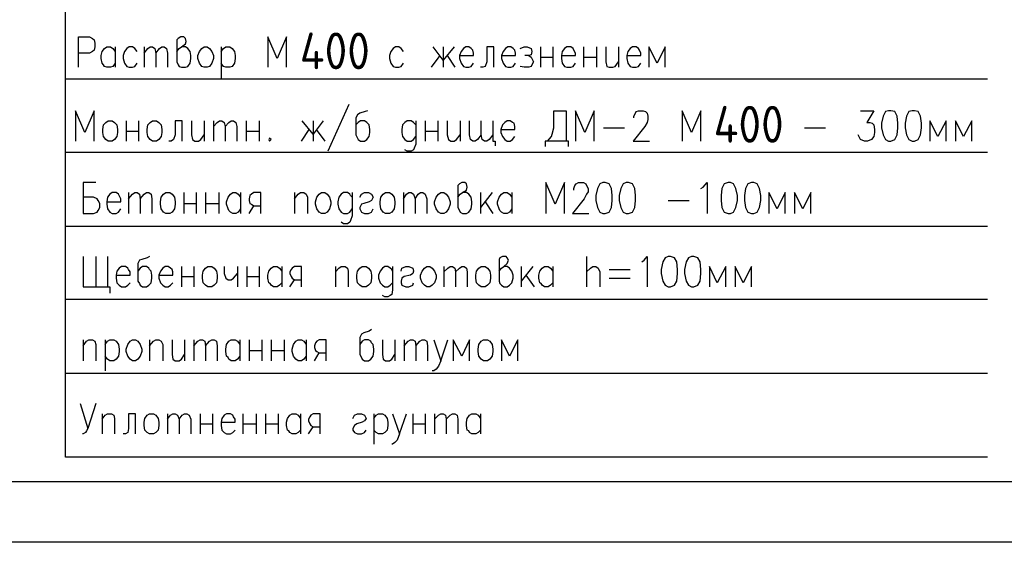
# Model space of a CAD drawing. Extents: x -119078 to 1619993, y 264752 to 340742.
# Tile 64 of 220: x 437390 to 445418, y 297220 to 301482. Entities that reach past the tile are written whole.
import ezdxf

# ---------------------------------------------------------------- set-up
doc = ezdxf.new("R2010")
doc.units = 0
doc.header["$MEASUREMENT"] = 0
doc.layers.add('PDF _Геометрия', color=250, linetype='Continuous')
doc.layers.add('PDF _Текст', color=7, linetype='Continuous')
doc.styles.add('geniso', font='geniso.shx', dxfattribs={"height": 300})

msp = doc.modelspace()

# ---------------------------------------------------------------- linework, layer by layer
at = {"layer": 'PDF _Геометрия', "lineweight": -3}
msp.add_lwpolyline([(421270.449, 297220.374), (421270.449, 326913.75), (484264.096, 326913.75), (484264.096, 297220.374)], close=True, dxfattribs=at)
at = {"layer": 'PDF _Геометрия', "lineweight": 30}
msp.add_lwpolyline([(422769.088, 297715.687), (483768.783, 297715.687), (483768.783, 326418.437), (422769.088, 326418.437)], close=True, dxfattribs=at)
at = {"layer": 'PDF _Геометрия', "color": 7, "lineweight": -3}
for points in [[(445281.363, 297913.793), (437762.767, 297913.793), (437762.767, 303417.809)], [(437870.72, 301094.774), (437870.72, 301342.431), (437959.622, 301342.431), (437985.023, 301329.73), (437997.723, 301317.03), (438004.074, 301291.629), (438004.074, 301259.879), (437997.723, 301234.478), (437985.023, 301221.778), (437959.622, 301209.077), (437870.72, 301209.077)], [(438670.841, 301221.778), (438689.891, 301247.178), (438708.942, 301259.879), (438740.693, 301285.279), (438747.043, 301304.33), (438740.693, 301329.73), (438727.992, 301342.431), (438702.592, 301342.431), (438683.541, 301329.73), (438670.841, 301317.03), (438670.841, 301139.225), (438683.541, 301113.825), (438689.891, 301101.124), (438708.942, 301094.774), (438740.693, 301094.774), (438759.743, 301101.124), (438778.794, 301126.525), (438785.144, 301164.626), (438785.144, 301190.027), (438778.794, 301221.778), (438759.743, 301247.178), (438740.693, 301259.879), (438708.942, 301259.879)], [(439566.214, 301094.774), (439566.214, 301342.431), (439490.012, 301164.626), (439413.81, 301342.431), (439413.81, 301094.774)], [(438169.178, 301126.525), (438150.127, 301101.124), (438131.077, 301094.774), (438099.326, 301094.774), (438080.276, 301101.124), (438073.925, 301113.825), (438061.225, 301126.525), (438054.875, 301164.626), (438054.875, 301190.027), (438061.225, 301221.778), (438080.276, 301247.178), (438099.326, 301259.879), (438131.077, 301259.879), (438150.127, 301247.178), (438169.178, 301221.778)], [(438169.178, 301259.879), (438169.178, 301094.774)], [(438346.983, 301221.778), (438327.932, 301247.178), (438308.882, 301259.879), (438283.481, 301259.879), (438264.43, 301247.178), (438245.38, 301221.778), (438232.68, 301190.027), (438232.68, 301164.626), (438245.38, 301126.525), (438264.43, 301101.124), (438283.481, 301094.774), (438308.882, 301094.774), (438327.932, 301101.124), (438346.983, 301126.525)], [(438404.134, 301259.879), (438404.134, 301094.774)], [(438404.134, 301209.077), (438435.885, 301247.178), (438454.935, 301259.879), (438473.986, 301259.879), (438493.036, 301247.178), (438499.387, 301209.077), (438499.387, 301094.774)], [(438499.387, 301209.077), (438531.137, 301247.178), (438550.188, 301259.879), (438569.238, 301259.879), (438588.289, 301247.178), (438594.639, 301209.077), (438594.639, 301094.774)], [(439032.8, 301259.879), (439032.8, 301005.872)], [(439032.8, 301221.778), (439051.851, 301247.178), (439070.901, 301259.879), (439102.652, 301259.879), (439121.703, 301247.178), (439140.753, 301221.778), (439147.103, 301190.027), (439147.103, 301164.626), (439140.753, 301126.525), (439121.703, 301101.124), (439102.652, 301094.774), (439070.901, 301094.774), (439051.851, 301101.124), (439032.8, 301126.525)], [(440518.739, 301221.778), (440499.689, 301247.178), (440480.638, 301259.879), (440455.237, 301259.879), (440436.187, 301247.178), (440417.137, 301221.778), (440404.436, 301190.027), (440404.436, 301164.626), (440417.137, 301126.525), (440436.187, 301101.124), (440455.237, 301094.774), (440480.638, 301094.774), (440499.689, 301101.124), (440518.739, 301126.525)], [(440931.5, 301259.879), (440842.598, 301151.926), (440760.045, 301259.879)], [(440842.598, 301259.879), (440842.598, 301094.774)], [(440975.951, 301190.027), (441090.254, 301190.027), (441090.254, 301209.077), (441083.904, 301234.478), (441071.204, 301247.178), (441052.153, 301259.879), (441026.752, 301259.879), (441007.702, 301247.178), (440988.651, 301221.778), (440975.951, 301190.027), (440975.951, 301164.626), (440988.651, 301126.525), (441007.702, 301101.124), (441026.752, 301094.774), (441052.153, 301094.774), (441071.204, 301101.124), (441090.254, 301126.525)], [(441255.358, 301094.774), (441255.358, 301259.879), (441198.207, 301259.879), (441198.207, 301139.225), (441185.507, 301101.124), (441166.456, 301094.774), (441147.406, 301094.774)], [(441318.86, 301190.027), (441433.163, 301190.027), (441433.163, 301209.077), (441426.813, 301234.478), (441414.112, 301247.178), (441395.062, 301259.879), (441369.661, 301259.879), (441350.611, 301247.178), (441331.56, 301221.778), (441318.86, 301190.027), (441318.86, 301164.626), (441331.56, 301126.525), (441350.611, 301101.124), (441369.661, 301094.774), (441395.062, 301094.774), (441414.112, 301101.124), (441433.163, 301126.525)], [(441471.264, 301247.178), (441503.015, 301259.879), (441528.415, 301259.879), (441560.166, 301247.178), (441566.516, 301221.778), (441560.166, 301196.377), (441541.116, 301190.027), (441509.365, 301190.027)], [(441636.368, 301259.879), (441636.368, 301094.774)], [(441737.971, 301259.879), (441737.971, 301094.774)], [(441807.823, 301190.027), (441922.126, 301190.027), (441922.126, 301209.077), (441909.425, 301234.478), (441903.075, 301247.178), (441884.025, 301259.879), (441852.274, 301259.879), (441833.223, 301247.178), (441814.173, 301221.778), (441807.823, 301190.027), (441807.823, 301164.626), (441814.173, 301126.525), (441833.223, 301101.124), (441852.274, 301094.774), (441884.025, 301094.774), (441903.075, 301101.124), (441922.126, 301126.525)], [(441985.627, 301259.879), (441985.627, 301094.774)], [(442093.58, 301259.879), (442093.58, 301094.774)], [(442169.782, 301259.879), (442169.782, 301139.225), (442176.132, 301101.124), (442195.183, 301094.774), (442226.934, 301094.774), (442245.984, 301101.124), (442271.385, 301139.225)], [(442271.385, 301259.879), (442271.385, 301094.774)], [(442341.237, 301190.027), (442455.54, 301190.027), (442455.54, 301209.077), (442442.839, 301234.478), (442436.489, 301247.178), (442417.439, 301259.879), (442385.688, 301259.879), (442366.637, 301247.178), (442347.587, 301221.778), (442341.237, 301190.027), (442341.237, 301164.626), (442347.587, 301126.525), (442366.637, 301101.124), (442385.688, 301094.774), (442417.439, 301094.774), (442436.489, 301101.124), (442455.54, 301126.525)], [(442652.395, 301094.774), (442652.395, 301259.879), (442588.893, 301126.525), (442519.041, 301259.879), (442519.041, 301094.774)], [(440747.345, 301094.774), (440817.197, 301190.027)], [(440874.348, 301190.027), (440937.85, 301094.774)], [(441541.116, 301190.027), (441560.166, 301177.326), (441566.516, 301164.626), (441579.217, 301139.225), (441566.516, 301113.825), (441560.166, 301101.124), (441541.116, 301094.774), (441503.015, 301094.774), (441471.264, 301101.124)], [(441636.368, 301177.326), (441737.971, 301177.326)], [(441985.627, 301177.326), (442093.58, 301177.326)], [(437762.767, 300999.522), (445281.363, 300999.522)], [(437997.723, 300491.508), (437997.723, 300739.165), (437921.521, 300561.36), (437845.319, 300739.165), (437845.319, 300491.508)], [(440074.228, 300789.966), (439902.773, 300408.956)], [(440226.632, 300739.165), (440207.581, 300732.815), (440163.13, 300720.114), (440144.079, 300707.414), (440131.379, 300682.013), (440131.379, 300542.31), (440144.079, 300516.909), (440150.43, 300504.209), (440169.48, 300491.508), (440201.231, 300491.508), (440220.281, 300504.209), (440239.332, 300529.609), (440245.682, 300561.36), (440245.682, 300586.761), (440239.332, 300624.862), (440226.632, 300637.562), (440220.281, 300643.912), (440201.231, 300656.613), (440169.48, 300656.613), (440150.43, 300643.912), (440131.379, 300624.862)], [(441693.52, 300491.508), (441725.271, 300529.609), (441731.621, 300548.66), (441744.321, 300599.461), (441744.321, 300739.165), (441845.924, 300739.165), (441845.924, 300491.508)], [(442074.53, 300491.508), (442074.53, 300739.165), (441998.328, 300561.36), (441922.126, 300739.165), (441922.126, 300491.508)], [(442398.388, 300682.013), (442398.388, 300694.714), (442411.088, 300720.114), (442417.439, 300732.815), (442436.489, 300739.165), (442474.59, 300739.165), (442493.641, 300732.815), (442506.341, 300720.114), (442512.691, 300694.714), (442512.691, 300669.313), (442506.341, 300643.912), (442487.29, 300612.162), (442392.038, 300491.508), (442525.391, 300491.508)], [(442944.502, 300491.508), (442944.502, 300739.165), (442868.3, 300561.36), (442792.098, 300739.165), (442792.098, 300491.508)], [(444246.286, 300739.165), (444354.239, 300739.165), (444297.088, 300643.912), (444322.488, 300643.912), (444341.539, 300637.562), (444354.239, 300624.862), (444360.589, 300586.761), (444360.589, 300561.36), (444354.239, 300529.609), (444335.189, 300504.209), (444303.438, 300491.508), (444278.037, 300491.508), (444246.286, 300504.209), (444239.936, 300516.909), (444227.236, 300542.31)], [(438258.08, 300656.613), (438258.08, 300491.508)], [(438359.683, 300656.613), (438359.683, 300491.508)], [(438715.292, 300491.508), (438715.292, 300656.613), (438658.141, 300656.613), (438658.141, 300542.31), (438645.44, 300504.209), (438626.39, 300491.508), (438607.339, 300491.508)], [(438791.494, 300656.613), (438791.494, 300542.31), (438797.844, 300504.209), (438816.895, 300491.508), (438848.646, 300491.508), (438867.696, 300504.209), (438893.097, 300542.31)], [(438893.097, 300656.613), (438893.097, 300491.508)], [(438969.299, 300656.613), (438969.299, 300491.508)], [(438969.299, 300612.162), (439001.05, 300643.912), (439020.1, 300656.613), (439039.151, 300656.613), (439058.201, 300643.912), (439064.551, 300612.162), (439064.551, 300491.508)], [(439064.551, 300612.162), (439096.302, 300643.912), (439115.353, 300656.613), (439134.403, 300656.613), (439153.454, 300643.912), (439159.804, 300612.162), (439159.804, 300491.508)], [(439236.006, 300656.613), (439236.006, 300491.508)], [(439343.959, 300656.613), (439343.959, 300491.508)], [(439864.672, 300656.613), (439782.12, 300548.66), (439693.218, 300656.613)], [(439782.12, 300656.613), (439782.12, 300491.508)], [(440620.342, 300624.862), (440607.641, 300637.562), (440601.291, 300643.912), (440582.241, 300656.613), (440550.49, 300656.613), (440531.439, 300643.912), (440512.389, 300624.862), (440506.039, 300586.761), (440506.039, 300561.36), (440512.389, 300529.609), (440531.439, 300504.209), (440550.49, 300491.508), (440582.241, 300491.508), (440601.291, 300504.209), (440620.342, 300529.609)], [(440620.342, 300656.613), (440620.342, 300466.108), (440607.641, 300434.357), (440601.291, 300421.657), (440582.241, 300408.956), (440550.49, 300408.956), (440531.439, 300421.657)], [(440696.544, 300656.613), (440696.544, 300491.508)], [(440798.146, 300656.613), (440798.146, 300491.508)], [(440874.348, 300656.613), (440874.348, 300542.31), (440887.049, 300504.209), (440906.099, 300491.508), (440931.5, 300491.508), (440950.55, 300504.209), (440982.301, 300542.31)], [(440982.301, 300656.613), (440982.301, 300491.508)], [(441153.756, 300542.31), (441122.005, 300504.209), (441102.954, 300491.508), (441083.904, 300491.508), (441064.853, 300504.209), (441058.503, 300542.31), (441058.503, 300656.613)], [(441249.008, 300542.31), (441217.257, 300504.209), (441198.207, 300491.508), (441179.156, 300491.508), (441160.106, 300504.209), (441153.756, 300542.31), (441153.756, 300656.613)], [(441249.008, 300656.613), (441249.008, 300491.508), (441268.059, 300491.508), (441268.059, 300453.407)], [(441312.51, 300586.761), (441426.813, 300586.761), (441426.813, 300612.162), (441420.463, 300637.562), (441407.762, 300643.912), (441388.712, 300656.613), (441363.311, 300656.613), (441344.261, 300643.912), (441325.21, 300624.862), (441312.51, 300586.761), (441312.51, 300561.36), (441325.21, 300529.609), (441344.261, 300504.209), (441363.311, 300491.508), (441388.712, 300491.508), (441407.762, 300504.209), (441426.813, 300529.609)], [(444944.805, 300491.508), (444944.805, 300656.613), (444874.953, 300529.609), (444811.451, 300656.613), (444811.451, 300491.508)], [(445154.36, 300491.508), (445154.36, 300656.613), (445084.508, 300529.609), (445021.007, 300656.613), (445021.007, 300491.508)], [(438258.08, 300574.061), (438359.683, 300574.061)], [(439236.006, 300574.061), (439343.959, 300574.061)], [(439686.867, 300491.508), (439750.369, 300586.761)], [(439807.521, 300586.761), (439877.372, 300491.508)], [(440696.544, 300574.061), (440798.146, 300574.061)], [(442150.732, 300599.461), (442322.186, 300599.461)], [(443789.074, 300599.461), (443960.529, 300599.461)], [(441864.974, 300447.057), (441864.974, 300491.508), (441674.469, 300491.508), (441674.469, 300447.057)], [(437762.767, 300402.606), (445281.363, 300402.606)], [(438010.424, 300154.95), (437908.821, 300154.95), (437908.821, 299900.943), (437991.373, 299900.943), (438023.124, 299913.643), (438029.474, 299926.344), (438042.175, 299951.744), (438042.175, 299983.495), (438029.474, 300008.896), (438023.124, 300021.596), (437991.373, 300034.297), (437908.821, 300034.297)], [(440963.251, 300034.297), (440982.301, 300059.697), (441001.352, 300072.398), (441033.103, 300091.448), (441039.453, 300116.849), (441033.103, 300142.249), (441020.402, 300154.95), (440995.002, 300154.95), (440975.951, 300142.249), (440963.251, 300129.549), (440963.251, 299951.744), (440975.951, 299926.344), (440982.301, 299913.643), (441001.352, 299900.943), (441033.103, 299900.943), (441052.153, 299913.643), (441071.204, 299939.044), (441077.554, 299977.145), (441077.554, 299996.196), (441071.204, 300034.297), (441052.153, 300059.697), (441033.103, 300072.398), (441001.352, 300072.398)], [(441833.223, 299900.943), (441833.223, 300154.95), (441757.021, 299977.145), (441680.819, 300154.95), (441680.819, 299900.943)], [(441909.425, 300091.448), (441909.425, 300104.148), (441915.776, 300129.549), (441928.476, 300142.249), (441947.526, 300154.95), (441985.627, 300154.95), (442004.678, 300142.249), (442011.028, 300129.549), (442023.728, 300104.148), (442023.728, 300078.748), (442011.028, 300059.697), (441991.978, 300021.596), (441896.725, 299900.943), (442030.079, 299900.943)], [(442944.502, 300104.148), (442963.553, 300116.849), (442995.304, 300154.95), (442995.304, 299900.943)], [(438099.326, 299996.196), (438213.629, 299996.196), (438213.629, 300021.596), (438200.929, 300046.997), (438194.579, 300059.697), (438175.528, 300072.398), (438143.777, 300072.398), (438124.727, 300059.697), (438105.676, 300034.297), (438099.326, 299996.196), (438099.326, 299977.145), (438105.676, 299939.044), (438124.727, 299913.643), (438143.777, 299900.943), (438175.528, 299900.943), (438194.579, 299913.643), (438213.629, 299939.044)], [(438277.131, 300072.398), (438277.131, 299900.943)], [(438277.131, 300021.596), (438308.882, 300059.697), (438327.932, 300072.398), (438346.983, 300072.398), (438366.033, 300059.697), (438372.383, 300021.596), (438372.383, 299900.943)], [(438372.383, 300021.596), (438404.134, 300059.697), (438423.185, 300072.398), (438442.235, 300072.398), (438461.286, 300059.697), (438467.636, 300021.596), (438467.636, 299900.943)], [(438727.992, 300072.398), (438727.992, 299900.943)], [(438829.595, 300072.398), (438829.595, 299900.943)], [(438905.797, 300072.398), (438905.797, 299900.943)], [(439013.75, 300072.398), (439013.75, 299900.943)], [(439191.555, 299939.044), (439172.504, 299913.643), (439153.454, 299900.943), (439128.053, 299900.943), (439109.002, 299913.643), (439096.302, 299926.344), (439089.952, 299939.044), (439077.252, 299977.145), (439077.252, 299996.196), (439089.952, 300034.297), (439109.002, 300059.697), (439128.053, 300072.398), (439153.454, 300072.398), (439172.504, 300059.697), (439191.555, 300034.297)], [(439191.555, 300072.398), (439191.555, 299900.943)], [(439356.659, 299900.943), (439356.659, 300072.398), (439299.507, 300072.398), (439280.457, 300059.697), (439267.757, 300046.997), (439261.406, 300021.596), (439261.406, 300008.896), (439267.757, 299983.495), (439280.457, 299977.145), (439299.507, 299964.445), (439356.659, 299964.445)], [(439629.716, 300072.398), (439629.716, 299900.943)], [(439629.716, 300021.596), (439661.467, 300059.697), (439680.517, 300072.398), (439705.918, 300072.398), (439724.968, 300059.697), (439737.669, 300034.297), (439737.669, 299900.943)], [(440099.628, 300034.297), (440086.928, 300046.997), (440080.578, 300059.697), (440061.527, 300072.398), (440029.776, 300072.398), (440010.726, 300059.697), (439991.675, 300034.297), (439985.325, 299996.196), (439985.325, 299977.145), (439991.675, 299939.044), (440010.726, 299913.643), (440029.776, 299900.943), (440061.527, 299900.943), (440080.578, 299913.643), (440099.628, 299939.044)], [(440099.628, 300072.398), (440099.628, 299881.893), (440086.928, 299843.792), (440080.578, 299831.091), (440061.527, 299818.391), (440029.776, 299818.391), (440010.726, 299831.091)], [(440163.13, 300034.297), (440175.83, 300059.697), (440201.231, 300072.398), (440232.982, 300072.398), (440258.382, 300059.697), (440271.083, 300034.297), (440258.382, 300008.896), (440239.332, 299996.196), (440194.881, 299983.495), (440175.83, 299977.145), (440163.13, 299951.744), (440163.13, 299939.044), (440175.83, 299913.643), (440201.231, 299900.943), (440232.982, 299900.943), (440258.382, 299913.643), (440271.083, 299939.044)], [(440518.739, 300072.398), (440518.739, 299900.943)], [(440518.739, 300021.596), (440544.14, 300059.697), (440563.19, 300072.398), (440582.241, 300072.398), (440601.291, 300059.697), (440613.992, 300021.596), (440613.992, 299900.943)], [(440613.992, 300021.596), (440639.392, 300059.697), (440658.443, 300072.398), (440677.493, 300072.398), (440696.544, 300059.697), (440709.244, 300021.596), (440709.244, 299900.943)], [(441147.406, 300072.398), (441147.406, 299900.943)], [(441242.658, 300072.398), (441147.406, 299951.744)], [(441401.412, 299939.044), (441382.362, 299913.643), (441363.311, 299900.943), (441337.911, 299900.943), (441318.86, 299913.643), (441306.16, 299926.344), (441299.81, 299939.044), (441287.109, 299977.145), (441287.109, 299996.196), (441299.81, 300034.297), (441318.86, 300059.697), (441337.911, 300072.398), (441363.311, 300072.398), (441382.362, 300059.697), (441401.412, 300034.297)], [(441401.412, 300072.398), (441401.412, 299900.943)], [(442677.795, 300008.896), (442849.25, 300008.896)], [(443630.32, 299900.943), (443630.32, 300072.398), (443566.819, 299939.044), (443496.967, 300072.398), (443496.967, 299900.943)], [(443839.876, 299900.943), (443839.876, 300072.398), (443776.374, 299939.044), (443706.522, 300072.398), (443706.522, 299900.943)], [(438727.992, 299983.495), (438829.595, 299983.495)], [(438905.797, 299983.495), (439013.75, 299983.495)], [(439261.406, 299900.943), (439299.507, 299964.445)], [(441185.507, 299996.196), (441249.008, 299900.943)], [(437762.767, 299799.34), (445281.363, 299799.34)], [(437908.821, 299551.684), (437908.821, 299304.027), (438124.727, 299304.027), (438124.727, 299253.226)], [(438010.424, 299551.684), (438010.424, 299304.027)], [(438105.676, 299551.684), (438105.676, 299304.027)], [(438448.585, 299551.684), (438429.535, 299538.984), (438385.084, 299526.283), (438366.033, 299519.933), (438353.333, 299494.532), (438353.333, 299348.479), (438366.033, 299329.428), (438372.383, 299316.728), (438391.434, 299304.027), (438423.185, 299304.027), (438442.235, 299316.728), (438461.286, 299335.778), (438467.636, 299373.879), (438467.636, 299399.28), (438461.286, 299431.031), (438448.585, 299443.731), (438442.235, 299456.431), (438423.185, 299469.132), (438391.434, 299469.132), (438372.383, 299456.431), (438353.333, 299431.031)], [(441299.81, 299431.031), (441318.86, 299456.431), (441337.911, 299469.132), (441363.311, 299494.532), (441376.011, 299519.933), (441363.311, 299538.984), (441356.961, 299551.684), (441325.21, 299551.684), (441306.16, 299538.984), (441299.81, 299526.283), (441299.81, 299348.479), (441306.16, 299329.428), (441318.86, 299316.728), (441337.911, 299304.027), (441363.311, 299304.027), (441382.362, 299316.728), (441401.412, 299335.778), (441414.112, 299373.879), (441414.112, 299399.28), (441401.412, 299431.031), (441382.362, 299456.431), (441363.311, 299469.132), (441337.911, 299469.132)], [(442011.028, 299551.684), (442011.028, 299304.027)], [(442461.89, 299507.233), (442480.94, 299519.933), (442506.341, 299551.684), (442506.341, 299304.027)], [(438175.528, 299399.28), (438289.831, 299399.28), (438289.831, 299424.681), (438277.131, 299443.731), (438270.781, 299456.431), (438251.73, 299469.132), (438219.979, 299469.132), (438200.929, 299456.431), (438181.878, 299431.031), (438175.528, 299399.28), (438175.528, 299373.879), (438181.878, 299335.778), (438200.929, 299316.728), (438219.979, 299304.027), (438251.73, 299304.027), (438270.781, 299316.728), (438289.831, 299335.778)], [(438524.787, 299399.28), (438639.09, 299399.28), (438639.09, 299424.681), (438632.74, 299443.731), (438620.04, 299456.431), (438600.989, 299469.132), (438575.589, 299469.132), (438556.538, 299456.431), (438537.488, 299431.031), (438524.787, 299399.28), (438524.787, 299373.879), (438537.488, 299335.778), (438556.538, 299316.728), (438575.589, 299304.027), (438600.989, 299304.027), (438620.04, 299316.728), (438639.09, 299335.778)], [(438708.942, 299469.132), (438708.942, 299304.027)], [(438810.545, 299469.132), (438810.545, 299304.027)], [(439058.201, 299469.132), (439058.201, 299411.98), (439070.901, 299373.879), (439089.952, 299361.179), (439115.353, 299361.179), (439134.403, 299373.879), (439166.154, 299411.98)], [(439166.154, 299469.132), (439166.154, 299304.027)], [(439242.356, 299469.132), (439242.356, 299304.027)], [(439343.959, 299469.132), (439343.959, 299304.027)], [(439528.113, 299335.778), (439509.063, 299316.728), (439490.012, 299304.027), (439458.262, 299304.027), (439439.211, 299316.728), (439432.861, 299329.428), (439420.161, 299335.778), (439413.81, 299373.879), (439413.81, 299399.28), (439420.161, 299431.031), (439439.211, 299456.431), (439458.262, 299469.132), (439490.012, 299469.132), (439509.063, 299456.431), (439528.113, 299431.031)], [(439528.113, 299469.132), (439528.113, 299304.027)], [(439686.867, 299304.027), (439686.867, 299469.132), (439629.716, 299469.132), (439610.665, 299456.431), (439604.315, 299443.731), (439591.615, 299424.681), (439591.615, 299411.98), (439604.315, 299386.58), (439610.665, 299373.879), (439629.716, 299361.179), (439686.867, 299361.179)], [(439966.275, 299469.132), (439966.275, 299304.027)], [(439966.275, 299424.681), (439991.675, 299456.431), (440010.726, 299469.132), (440042.477, 299469.132), (440061.527, 299456.431), (440067.877, 299431.031), (440067.877, 299304.027)], [(440429.837, 299431.031), (440423.487, 299443.731), (440410.786, 299456.431), (440391.736, 299469.132), (440366.335, 299469.132), (440347.285, 299456.431), (440328.234, 299431.031), (440315.534, 299399.28), (440315.534, 299373.879), (440328.234, 299335.778), (440347.285, 299316.728), (440366.335, 299304.027), (440391.736, 299304.027), (440410.786, 299316.728), (440429.837, 299335.778)], [(440429.837, 299469.132), (440429.837, 299278.627), (440423.487, 299240.526), (440410.786, 299234.176), (440391.736, 299221.475), (440366.335, 299221.475), (440347.285, 299234.176)], [(440499.689, 299431.031), (440506.039, 299456.431), (440537.79, 299469.132), (440563.19, 299469.132), (440594.941, 299456.431), (440601.291, 299431.031), (440594.941, 299411.98), (440575.891, 299399.28), (440525.089, 299386.58), (440506.039, 299373.879), (440499.689, 299348.479), (440499.689, 299335.778), (440506.039, 299316.728), (440537.79, 299304.027), (440563.19, 299304.027), (440594.941, 299316.728), (440601.291, 299335.778)], [(440848.948, 299469.132), (440848.948, 299304.027)], [(440848.948, 299424.681), (440880.699, 299456.431), (440899.749, 299469.132), (440918.8, 299469.132), (440937.85, 299456.431), (440944.2, 299424.681), (440944.2, 299304.027)], [(440944.2, 299424.681), (440975.951, 299456.431), (440995.002, 299469.132), (441014.052, 299469.132), (441033.103, 299456.431), (441039.453, 299424.681), (441039.453, 299304.027)], [(441477.614, 299469.132), (441477.614, 299304.027)], [(441572.867, 299469.132), (441477.614, 299348.479)], [(441737.971, 299335.778), (441718.92, 299316.728), (441699.87, 299304.027), (441668.119, 299304.027), (441649.069, 299316.728), (441642.718, 299329.428), (441630.018, 299335.778), (441623.668, 299373.879), (441623.668, 299399.28), (441630.018, 299431.031), (441649.069, 299456.431), (441668.119, 299469.132), (441699.87, 299469.132), (441718.92, 299456.431), (441737.971, 299431.031)], [(441737.971, 299469.132), (441737.971, 299304.027)], [(442011.028, 299424.681), (442042.779, 299456.431), (442061.829, 299469.132), (442087.23, 299469.132), (442106.281, 299456.431), (442118.981, 299424.681), (442118.981, 299304.027)], [(442195.183, 299443.731), (442366.637, 299443.731)], [(443147.708, 299304.027), (443147.708, 299469.132), (443077.856, 299335.778), (443014.354, 299469.132), (443014.354, 299304.027)], [(443357.263, 299304.027), (443357.263, 299469.132), (443287.411, 299335.778), (443223.91, 299469.132), (443223.91, 299304.027)], [(438708.942, 299386.58), (438810.545, 299386.58)], [(439242.356, 299386.58), (439343.959, 299386.58)], [(439591.615, 299304.027), (439629.716, 299361.179)], [(441515.715, 299399.28), (441585.567, 299304.027)], [(442195.183, 299373.879), (442366.637, 299373.879)], [(437762.767, 299202.425), (445281.363, 299202.425)], [(440258.382, 298954.768), (440239.332, 298942.068), (440194.881, 298929.368), (440175.83, 298916.667), (440163.13, 298891.267), (440163.13, 298751.563), (440175.83, 298726.162), (440182.18, 298713.462), (440201.231, 298700.762), (440232.982, 298700.762), (440252.032, 298713.462), (440271.083, 298738.863), (440277.433, 298776.964), (440277.433, 298796.014), (440271.083, 298834.115), (440258.382, 298846.815), (440252.032, 298859.516), (440232.982, 298872.216), (440201.231, 298872.216), (440182.18, 298859.516), (440163.13, 298834.115)], [(437908.821, 298872.216), (437908.821, 298700.762)], [(437908.821, 298821.415), (437934.222, 298859.516), (437953.272, 298872.216), (437985.023, 298872.216), (438004.074, 298859.516), (438010.424, 298834.115), (438010.424, 298700.762)], [(438086.626, 298872.216), (438086.626, 298618.21)], [(438086.626, 298834.115), (438105.676, 298859.516), (438124.727, 298872.216), (438156.478, 298872.216), (438175.528, 298859.516), (438194.579, 298834.115), (438200.929, 298796.014), (438200.929, 298776.964), (438194.579, 298738.863), (438175.528, 298713.462), (438156.478, 298700.762), (438124.727, 298700.762), (438105.676, 298713.462), (438086.626, 298738.863)], [(438448.585, 298872.216), (438448.585, 298700.762)], [(438448.585, 298821.415), (438480.336, 298859.516), (438499.387, 298872.216), (438524.787, 298872.216), (438543.838, 298859.516), (438556.538, 298834.115), (438556.538, 298700.762)], [(438632.74, 298872.216), (438632.74, 298751.563), (438639.09, 298713.462), (438658.141, 298700.762), (438689.891, 298700.762), (438708.942, 298713.462), (438734.343, 298751.563)], [(438734.343, 298872.216), (438734.343, 298700.762)], [(438810.545, 298872.216), (438810.545, 298700.762)], [(438810.545, 298821.415), (438842.295, 298859.516), (438861.346, 298872.216), (438880.396, 298872.216), (438899.447, 298859.516), (438905.797, 298821.415), (438905.797, 298700.762)], [(438905.797, 298821.415), (438937.548, 298859.516), (438956.598, 298872.216), (438975.649, 298872.216), (438994.699, 298859.516), (439001.05, 298821.415), (439001.05, 298700.762)], [(439185.204, 298738.863), (439166.154, 298713.462), (439147.103, 298700.762), (439115.353, 298700.762), (439096.302, 298713.462), (439089.952, 298726.162), (439077.252, 298738.863), (439070.901, 298776.964), (439070.901, 298796.014), (439077.252, 298834.115), (439096.302, 298859.516), (439115.353, 298872.216), (439147.103, 298872.216), (439166.154, 298859.516), (439185.204, 298834.115)], [(439185.204, 298872.216), (439185.204, 298700.762)], [(439261.406, 298872.216), (439261.406, 298700.762)], [(439363.009, 298872.216), (439363.009, 298700.762)], [(439439.211, 298872.216), (439439.211, 298700.762)], [(439547.164, 298872.216), (439547.164, 298700.762)], [(439724.968, 298738.863), (439705.918, 298713.462), (439686.867, 298700.762), (439661.467, 298700.762), (439642.416, 298713.462), (439629.716, 298726.162), (439623.366, 298738.863), (439610.665, 298776.964), (439610.665, 298796.014), (439623.366, 298834.115), (439642.416, 298859.516), (439661.467, 298872.216), (439686.867, 298872.216), (439705.918, 298859.516), (439724.968, 298834.115)], [(439724.968, 298872.216), (439724.968, 298700.762)], [(439890.073, 298700.762), (439890.073, 298872.216), (439832.921, 298872.216), (439813.871, 298859.516), (439801.17, 298846.815), (439794.82, 298821.415), (439794.82, 298808.714), (439801.17, 298783.314), (439813.871, 298776.964), (439832.921, 298764.263), (439890.073, 298764.263)], [(440347.285, 298872.216), (440347.285, 298751.563), (440353.635, 298713.462), (440372.685, 298700.762), (440404.436, 298700.762), (440423.487, 298713.462), (440448.887, 298751.563)], [(440448.887, 298872.216), (440448.887, 298700.762)], [(440525.089, 298872.216), (440525.089, 298700.762)], [(440525.089, 298821.415), (440556.84, 298859.516), (440575.891, 298872.216), (440594.941, 298872.216), (440613.992, 298859.516), (440620.342, 298821.415), (440620.342, 298700.762)], [(440620.342, 298821.415), (440652.093, 298859.516), (440671.143, 298872.216), (440690.194, 298872.216), (440709.244, 298859.516), (440715.594, 298821.415), (440715.594, 298700.762)], [(440766.396, 298872.216), (440823.547, 298700.762), (440880.699, 298872.216)], [(441058.503, 298700.762), (441058.503, 298872.216), (440995.002, 298738.863), (440925.15, 298872.216), (440925.15, 298700.762)], [(441452.213, 298700.762), (441452.213, 298872.216), (441382.362, 298738.863), (441318.86, 298872.216), (441318.86, 298700.762)], [(439261.406, 298783.314), (439363.009, 298783.314)], [(439439.211, 298783.314), (439547.164, 298783.314)], [(439794.82, 298700.762), (439832.921, 298764.263)], [(440823.547, 298700.762), (440804.497, 298656.31), (440785.446, 298630.91), (440766.396, 298618.21), (440753.695, 298618.21)], [(437762.767, 298599.159), (445281.363, 298599.159)], [(437883.42, 298351.503), (437946.922, 298148.297)], [(438010.424, 298351.503), (437946.922, 298148.297), (437934.222, 298129.247), (437927.872, 298116.546), (437908.821, 298103.846), (437902.471, 298103.846)], [(438061.225, 298268.95), (438061.225, 298103.846)], [(438061.225, 298224.499), (438086.626, 298256.25), (438105.676, 298268.95), (438137.427, 298268.95), (438156.478, 298256.25), (438162.828, 298230.849), (438162.828, 298103.846)], [(438334.282, 298103.846), (438334.282, 298268.95), (438277.131, 298268.95), (438277.131, 298148.297), (438270.781, 298116.546), (438251.73, 298103.846), (438232.68, 298103.846)], [(438594.639, 298268.95), (438594.639, 298103.846)], [(438594.639, 298224.499), (438620.04, 298256.25), (438639.09, 298268.95), (438658.141, 298268.95), (438677.191, 298256.25), (438689.891, 298224.499), (438689.891, 298103.846)], [(438689.891, 298224.499), (438715.292, 298256.25), (438734.343, 298268.95), (438753.393, 298268.95), (438772.444, 298256.25), (438785.144, 298224.499), (438785.144, 298103.846)], [(438861.346, 298268.95), (438861.346, 298103.846)], [(438962.949, 298268.95), (438962.949, 298103.846)], [(439032.8, 298199.099), (439147.103, 298199.099), (439147.103, 298224.499), (439134.403, 298243.55), (439128.053, 298256.25), (439109.002, 298268.95), (439077.252, 298268.95), (439058.201, 298256.25), (439039.151, 298230.849), (439032.8, 298199.099), (439032.8, 298173.698), (439039.151, 298135.597), (439058.201, 298116.546), (439077.252, 298103.846), (439109.002, 298103.846), (439128.053, 298116.546), (439147.103, 298135.597)], [(439210.605, 298268.95), (439210.605, 298103.846)], [(439318.558, 298268.95), (439318.558, 298103.846)], [(439394.76, 298268.95), (439394.76, 298103.846)], [(439496.363, 298268.95), (439496.363, 298103.846)], [(439680.517, 298135.597), (439661.467, 298116.546), (439642.416, 298103.846), (439610.665, 298103.846), (439591.615, 298116.546), (439585.265, 298129.247), (439572.564, 298135.597), (439566.214, 298173.698), (439566.214, 298199.099), (439572.564, 298230.849), (439591.615, 298256.25), (439610.665, 298268.95), (439642.416, 298268.95), (439661.467, 298256.25), (439680.517, 298230.849)], [(439680.517, 298268.95), (439680.517, 298103.846)], [(439839.271, 298103.846), (439839.271, 298268.95), (439782.12, 298268.95), (439763.069, 298256.25), (439756.719, 298243.55), (439744.019, 298224.499), (439744.019, 298211.799), (439756.719, 298186.398), (439763.069, 298173.698), (439782.12, 298160.998), (439839.271, 298160.998)], [(440105.978, 298230.849), (440118.679, 298256.25), (440144.079, 298268.95), (440175.83, 298268.95), (440201.231, 298256.25), (440213.931, 298230.849), (440201.231, 298211.799), (440182.18, 298199.099), (440137.729, 298186.398), (440118.679, 298173.698), (440105.978, 298148.297), (440105.978, 298135.597), (440118.679, 298116.546), (440144.079, 298103.846), (440175.83, 298103.846), (440201.231, 298116.546), (440213.931, 298135.597)], [(440277.433, 298268.95), (440277.433, 298021.294)], [(440277.433, 298230.849), (440296.483, 298256.25), (440315.534, 298268.95), (440347.285, 298268.95), (440366.335, 298256.25), (440385.386, 298230.849), (440391.736, 298199.099), (440391.736, 298173.698), (440385.386, 298135.597), (440366.335, 298116.546), (440347.285, 298103.846), (440315.534, 298103.846), (440296.483, 298116.546), (440277.433, 298135.597)], [(440429.837, 298268.95), (440486.988, 298103.846), (440544.14, 298268.95)], [(440594.941, 298268.95), (440594.941, 298103.846)], [(440696.544, 298268.95), (440696.544, 298103.846)], [(440772.746, 298268.95), (440772.746, 298103.846)], [(440772.746, 298224.499), (440804.497, 298256.25), (440823.547, 298268.95), (440842.598, 298268.95), (440861.648, 298256.25), (440867.998, 298224.499), (440867.998, 298103.846)], [(440867.998, 298224.499), (440899.749, 298256.25), (440918.8, 298268.95), (440937.85, 298268.95), (440956.901, 298256.25), (440963.251, 298224.499), (440963.251, 298103.846)], [(441147.406, 298135.597), (441128.355, 298116.546), (441109.305, 298103.846), (441077.554, 298103.846), (441058.503, 298116.546), (441052.153, 298129.247), (441039.453, 298135.597), (441033.103, 298173.698), (441033.103, 298199.099), (441039.453, 298230.849), (441058.503, 298256.25), (441077.554, 298268.95), (441109.305, 298268.95), (441128.355, 298256.25), (441147.406, 298230.849)], [(441147.406, 298268.95), (441147.406, 298103.846)], [(438861.346, 298186.398), (438962.949, 298186.398)], [(439210.605, 298186.398), (439318.558, 298186.398)], [(439394.76, 298186.398), (439496.363, 298186.398)], [(439744.019, 298103.846), (439782.12, 298160.998)], [(440594.941, 298186.398), (440696.544, 298186.398)], [(440486.988, 298103.846), (440467.938, 298053.045), (440448.887, 298033.994), (440429.837, 298021.294), (440423.487, 298021.294)]]:
    msp.add_lwpolyline(points, dxfattribs=at)
for points in [[(438893.097, 301259.879), (438918.497, 301259.879), (438937.548, 301247.178), (438956.598, 301221.778), (438969.299, 301190.027), (438969.299, 301164.626), (438956.598, 301126.525), (438937.548, 301101.124), (438918.497, 301094.774), (438893.097, 301094.774), (438874.046, 301101.124), (438854.996, 301126.525), (438842.295, 301164.626), (438842.295, 301190.027), (438854.996, 301221.778), (438874.046, 301247.178)], [(444474.892, 300739.165), (444449.492, 300732.815), (444430.441, 300694.714), (444417.741, 300637.562), (444417.741, 300599.461), (444430.441, 300542.31), (444449.492, 300504.209), (444474.892, 300491.508), (444493.943, 300491.508), (444525.694, 300504.209), (444544.744, 300542.31), (444551.094, 300599.461), (444551.094, 300637.562), (444544.744, 300694.714), (444525.694, 300732.815), (444493.943, 300739.165)], [(444665.397, 300739.165), (444639.997, 300732.815), (444620.946, 300694.714), (444608.246, 300637.562), (444608.246, 300599.461), (444620.946, 300542.31), (444639.997, 300504.209), (444665.397, 300491.508), (444684.448, 300491.508), (444716.199, 300504.209), (444735.249, 300542.31), (444741.599, 300599.461), (444741.599, 300637.562), (444735.249, 300694.714), (444716.199, 300732.815), (444684.448, 300739.165)], [(438112.026, 300656.613), (438143.777, 300656.613), (438162.828, 300643.912), (438181.878, 300624.862), (438188.228, 300586.761), (438188.228, 300561.36), (438181.878, 300529.609), (438162.828, 300504.209), (438143.777, 300491.508), (438112.026, 300491.508), (438092.976, 300504.209), (438073.925, 300529.609), (438067.575, 300561.36), (438067.575, 300586.761), (438073.925, 300624.862), (438092.976, 300643.912)], [(438473.986, 300656.613), (438505.737, 300656.613), (438524.787, 300643.912), (438543.838, 300624.862), (438550.188, 300586.761), (438550.188, 300561.36), (438543.838, 300529.609), (438524.787, 300504.209), (438505.737, 300491.508), (438473.986, 300491.508), (438454.935, 300504.209), (438435.885, 300529.609), (438429.535, 300561.36), (438429.535, 300586.761), (438435.885, 300624.862), (438454.935, 300643.912)], [(439426.511, 300516.909), (439420.161, 300504.209), (439426.511, 300491.508), (439439.211, 300504.209)], [(442144.382, 300154.95), (442118.981, 300142.249), (442099.93, 300104.148), (442087.23, 300046.997), (442087.23, 300008.896), (442099.93, 299951.744), (442118.981, 299913.643), (442144.382, 299900.943), (442163.432, 299900.943), (442195.183, 299913.643), (442214.233, 299951.744), (442220.584, 300008.896), (442220.584, 300046.997), (442214.233, 300104.148), (442195.183, 300142.249), (442163.432, 300154.95)], [(442334.886, 300154.95), (442309.486, 300142.249), (442290.435, 300104.148), (442277.735, 300046.997), (442277.735, 300008.896), (442290.435, 299951.744), (442309.486, 299913.643), (442334.886, 299900.943), (442353.937, 299900.943), (442385.688, 299913.643), (442404.738, 299951.744), (442411.088, 300008.896), (442411.088, 300046.997), (442404.738, 300104.148), (442385.688, 300142.249), (442353.937, 300154.95)], [(443166.758, 300154.95), (443135.007, 300142.249), (443115.957, 300104.148), (443109.607, 300046.997), (443109.607, 300008.896), (443115.957, 299951.744), (443135.007, 299913.643), (443166.758, 299900.943), (443185.809, 299900.943), (443211.209, 299913.643), (443230.26, 299951.744), (443242.96, 300008.896), (443242.96, 300046.997), (443230.26, 300104.148), (443211.209, 300142.249), (443185.809, 300154.95)], [(443357.263, 300154.95), (443325.512, 300142.249), (443306.462, 300104.148), (443300.112, 300046.997), (443300.112, 300008.896), (443306.462, 299951.744), (443325.512, 299913.643), (443357.263, 299900.943), (443376.314, 299900.943), (443401.714, 299913.643), (443420.765, 299951.744), (443433.465, 300008.896), (443433.465, 300046.997), (443420.765, 300104.148), (443401.714, 300142.249), (443376.314, 300154.95)], [(438581.939, 300072.398), (438613.689, 300072.398), (438632.74, 300059.697), (438651.79, 300034.297), (438658.141, 299996.196), (438658.141, 299977.145), (438651.79, 299939.044), (438632.74, 299913.643), (438613.689, 299900.943), (438581.939, 299900.943), (438562.888, 299913.643), (438543.838, 299939.044), (438537.488, 299977.145), (438537.488, 299996.196), (438543.838, 300034.297), (438562.888, 300059.697)], [(439851.972, 300072.398), (439877.372, 300072.398), (439896.423, 300059.697), (439915.473, 300034.297), (439928.174, 299996.196), (439928.174, 299977.145), (439915.473, 299939.044), (439896.423, 299913.643), (439877.372, 299900.943), (439851.972, 299900.943), (439832.921, 299913.643), (439813.871, 299939.044), (439801.17, 299977.145), (439801.17, 299996.196), (439813.871, 300034.297), (439832.921, 300059.697)], [(440372.685, 300072.398), (440404.436, 300072.398), (440423.487, 300059.697), (440442.537, 300034.297), (440448.887, 299996.196), (440448.887, 299977.145), (440442.537, 299939.044), (440423.487, 299913.643), (440404.436, 299900.943), (440372.685, 299900.943), (440353.635, 299913.643), (440334.584, 299939.044), (440328.234, 299977.145), (440328.234, 299996.196), (440334.584, 300034.297), (440353.635, 300059.697)], [(440823.547, 300072.398), (440848.948, 300072.398), (440867.998, 300059.697), (440887.049, 300034.297), (440899.749, 299996.196), (440899.749, 299977.145), (440887.049, 299939.044), (440867.998, 299913.643), (440848.948, 299900.943), (440823.547, 299900.943), (440804.497, 299913.643), (440785.446, 299939.044), (440772.746, 299977.145), (440772.746, 299996.196), (440785.446, 300034.297), (440804.497, 300059.697)], [(442677.795, 299551.684), (442652.395, 299538.984), (442633.344, 299507.233), (442620.644, 299443.731), (442620.644, 299411.98), (442633.344, 299348.479), (442652.395, 299316.728), (442677.795, 299304.027), (442696.846, 299304.027), (442728.597, 299316.728), (442747.647, 299348.479), (442753.997, 299411.98), (442753.997, 299443.731), (442747.647, 299507.233), (442728.597, 299538.984), (442696.846, 299551.684)], [(442868.3, 299551.684), (442842.9, 299538.984), (442823.849, 299507.233), (442811.149, 299443.731), (442811.149, 299411.98), (442823.849, 299348.479), (442842.9, 299316.728), (442868.3, 299304.027), (442887.351, 299304.027), (442919.102, 299316.728), (442938.152, 299348.479), (442944.502, 299411.98), (442944.502, 299443.731), (442938.152, 299507.233), (442919.102, 299538.984), (442887.351, 299551.684)], [(438924.848, 299469.132), (438956.598, 299469.132), (438975.649, 299456.431), (438994.699, 299431.031), (439001.05, 299399.28), (439001.05, 299373.879), (438994.699, 299335.778), (438975.649, 299316.728), (438956.598, 299304.027), (438924.848, 299304.027), (438905.797, 299316.728), (438886.747, 299335.778), (438880.396, 299373.879), (438880.396, 299399.28), (438886.747, 299431.031), (438905.797, 299456.431)], [(440182.18, 299469.132), (440213.931, 299469.132), (440232.982, 299456.431), (440252.032, 299431.031), (440258.382, 299399.28), (440258.382, 299373.879), (440252.032, 299335.778), (440232.982, 299316.728), (440213.931, 299304.027), (440182.18, 299304.027), (440163.13, 299316.728), (440144.079, 299335.778), (440137.729, 299373.879), (440137.729, 299399.28), (440144.079, 299431.031), (440163.13, 299456.431)], [(440709.244, 299469.132), (440734.645, 299469.132), (440753.695, 299456.431), (440772.746, 299431.031), (440785.446, 299399.28), (440785.446, 299373.879), (440772.746, 299335.778), (440753.695, 299316.728), (440734.645, 299304.027), (440709.244, 299304.027), (440690.194, 299316.728), (440671.143, 299335.778), (440658.443, 299373.879), (440658.443, 299399.28), (440671.143, 299431.031), (440690.194, 299456.431)], [(441153.756, 299469.132), (441185.507, 299469.132), (441204.557, 299456.431), (441223.608, 299431.031), (441229.958, 299399.28), (441229.958, 299373.879), (441223.608, 299335.778), (441204.557, 299316.728), (441185.507, 299304.027), (441153.756, 299304.027), (441134.705, 299316.728), (441115.655, 299335.778), (441109.305, 299373.879), (441109.305, 299399.28), (441115.655, 299431.031), (441134.705, 299456.431)], [(438308.882, 298872.216), (438334.282, 298872.216), (438353.333, 298859.516), (438372.383, 298834.115), (438385.084, 298796.014), (438385.084, 298776.964), (438372.383, 298738.863), (438353.333, 298713.462), (438334.282, 298700.762), (438308.882, 298700.762), (438289.831, 298713.462), (438270.781, 298738.863), (438258.08, 298776.964), (438258.08, 298796.014), (438270.781, 298834.115), (438289.831, 298859.516)], [(441172.806, 298872.216), (441204.557, 298872.216), (441223.608, 298859.516), (441242.658, 298834.115), (441249.008, 298796.014), (441249.008, 298776.964), (441242.658, 298738.863), (441223.608, 298713.462), (441204.557, 298700.762), (441172.806, 298700.762), (441153.756, 298713.462), (441134.705, 298738.863), (441128.355, 298776.964), (441128.355, 298796.014), (441134.705, 298834.115), (441153.756, 298859.516)], [(438448.585, 298268.95), (438480.336, 298268.95), (438499.387, 298256.25), (438518.437, 298230.849), (438524.787, 298199.099), (438524.787, 298173.698), (438518.437, 298135.597), (438499.387, 298116.546), (438480.336, 298103.846), (438448.585, 298103.846), (438429.535, 298116.546), (438410.484, 298135.597), (438404.134, 298173.698), (438404.134, 298199.099), (438410.484, 298230.849), (438429.535, 298256.25)]]:
    msp.add_lwpolyline(points, close=True, dxfattribs=at)

# ---------------------------------------------------------------- texts
at = {"layer": 'PDF _Текст', "lineweight": 20, "char_height": 300, "attachment_point": 7, "style": 'geniso'}
for insert in [(439673.553, 301077.499), (443047.689, 300478.866)]:
    msp.add_mtext('400', dxfattribs=dict(at, insert=insert))

doc.saveas('drawing.dxf')
